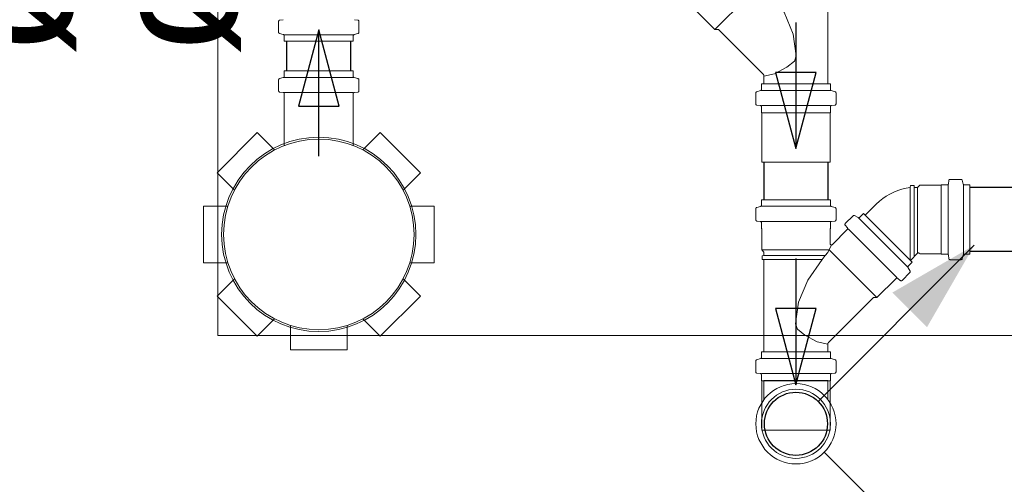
# Model space of a CAD drawing. Header units: millimetres. Extents: x 567 to 934, y -1 to 364.
# Tile 48 of 256: x 613.131 to 614.693, y 45.013 to 45.749. Entities that reach past the tile are written whole.
import ezdxf

# ---------------------------------------------------------------- set-up
doc = ezdxf.new("R2010")
doc.units = ezdxf.units.MM
doc.header["$MEASUREMENT"] = 0
doc.linetypes.add('NULL', pattern=[0])
doc.layers.add('ARQ FINA', color=8, linetype='Continuous')
for name, color, linetype, lineweight in [('CV-Condutos', 14, 'Continuous', 25), ('CV-Indicação coluna', 14, 'Continuous', 13), ('CV-Sentido conduto', 14, 'Continuous', 30), ('Simbolos', 14, 'Continuous', 20), ('Simbolos_int', 14, 'Continuous', 15), ('TQ-Condutos', 14, 'Continuous', 25), ('TQ-Sentido conduto', 14, 'Continuous', 30), ('TQ-Textos conduto', 7, 'Continuous', 9)]:
    doc.layers.add(name, color=color, linetype=linetype, lineweight=lineweight)
doc.styles.add('Arial', font='arial.ttf')

msp = doc.modelspace()

# ---------------------------------------------------------------- hatches: boundary and pattern name
at = {"layer": 'CV-Condutos', "linetype": 'Continuous'}
msp.add_hatch(color=11, dxfattribs=at).paths.add_polyline_path([(614.645, 45.3919), (614.5151, 45.3169), (614.57, 45.262)])

# ---------------------------------------------------------------- linework, layer by layer
at = {"layer": 'ARQ FINA', "lineweight": 5}
for p, q in [((613.4456, 45.249), (613.4456, 47.149)), ((616.5056, 45.249), (613.4456, 45.249))]:
    msp.add_line(p, q, dxfattribs=at)
for start, end in [(90, 270), (270, 90)]:
    msp.add_arc((613.6056, 45.409), 0.154, start, end, dxfattribs=at)
at = {"layer": 'CV-Condutos'}
for p, q in [((614.3115, 45.5233), (614.3115, 45.4638)), ((614.4129, 45.5233), (614.4129, 45.4638)), ((618.2545, 45.4833), (614.6381, 45.4833)), ((618.2545, 45.3819), (614.6381, 45.3819)), ((614.3115, 45.1773), (614.3115, 45.1776)), ((614.4129, 45.1773), (614.4129, 45.1776))]:
    msp.add_line(p, q, dxfattribs=at)
msp.add_lwpolyline([(614.3975, 45.1444), (614.645, 45.3919)], dxfattribs=at)
msp.add_circle((614.3622, 45.109), 0.05, dxfattribs=at)
at = {"layer": 'CV-Indicação coluna'}
msp.add_line((614.6643, 44.8069), (614.4071, 45.0641), dxfattribs=at)
at = {"layer": 'CV-Sentido conduto'}
for p, q in [((614.3945, 45.6656), (614.3298, 45.6656)), ((614.3298, 45.6656), (614.3622, 45.5449)), ((614.3622, 45.5449), (614.3945, 45.6656)), ((614.3945, 45.2916), (614.3298, 45.2916)), ((614.3298, 45.2916), (614.3622, 45.1708)), ((614.3622, 45.1708), (614.3945, 45.2916))]:
    msp.add_line(p, q, dxfattribs=at)
for points in [[(614.3622, 45.7449), (614.3622, 45.5449)], [(614.3622, 45.3708), (614.3622, 45.1708)]]:
    msp.add_lwpolyline(points, dxfattribs=at)
at = {"layer": 'Simbolos'}
for p, q in [((614.2337, 45.7334), (614.3097, 45.8093)), ((614.4129, 45.7937), (614.4129, 45.6473)), ((614.2034, 45.7638), (614.2337, 45.7334)), ((613.542, 45.7291), (613.542, 45.7466)), ((613.5438, 45.7486), (613.5491, 45.7491)), ((613.6674, 45.7486), (613.6621, 45.7491)), ((613.6692, 45.7291), (613.6692, 45.7466)), ((613.5435, 45.7272), (613.5494, 45.7256)), ((613.6677, 45.7272), (613.6618, 45.7256)), ((614.2337, 45.7334), (614.2394, 45.7334)), ((614.2394, 45.7334), (614.3106, 45.6622)), ((613.5509, 45.7149), (613.5509, 45.7236)), ((613.5509, 45.7149), (613.6603, 45.7149)), ((613.6603, 45.7149), (613.6603, 45.7236)), ((613.5509, 45.668), (613.6603, 45.668)), ((613.5509, 45.668), (613.5509, 45.6593)), ((613.6603, 45.668), (613.6603, 45.6593)), ((613.542, 45.6539), (613.542, 45.6363)), ((613.5435, 45.6558), (613.5494, 45.6574)), ((613.6677, 45.6558), (613.6618, 45.6574)), ((613.6692, 45.6539), (613.6692, 45.6363)), ((614.3115, 45.6601), (614.3115, 45.6473)), ((613.5438, 45.6343), (613.5491, 45.6339)), ((613.6674, 45.6343), (613.6621, 45.6339)), ((614.2986, 45.6332), (614.2986, 45.6157)), ((614.3, 45.6351), (614.306, 45.6367)), ((614.3075, 45.6473), (614.4169, 45.6473)), ((614.3075, 45.6473), (614.3075, 45.6386)), ((614.4129, 45.6473), (614.3115, 45.6473)), ((614.4169, 45.6473), (614.4169, 45.6386)), ((614.4243, 45.6351), (614.4183, 45.6367)), ((614.4258, 45.6332), (614.4258, 45.6157)), ((613.5509, 45.6319), (613.5509, 45.5498)), ((613.6603, 45.6319), (613.6603, 45.5498)), ((614.3004, 45.6137), (614.3056, 45.6132)), ((614.3075, 45.6112), (614.3075, 45.6018)), ((614.3075, 45.6018), (614.3079, 45.6014)), ((614.4169, 45.6018), (614.4165, 45.6014)), ((614.4169, 45.6112), (614.4169, 45.6018)), ((614.4239, 45.6137), (614.4187, 45.6132)), ((614.3079, 45.6014), (614.3079, 45.5233)), ((614.4165, 45.6014), (614.4165, 45.5233)), ((613.4444, 45.5066), (613.508, 45.5702)), ((613.508, 45.5702), (613.5355, 45.5428)), ((613.7032, 45.5702), (613.6757, 45.5428)), ((613.7032, 45.5702), (613.7668, 45.5066)), ((613.4444, 45.5066), (613.4719, 45.4791)), ((613.7668, 45.5066), (613.7393, 45.4791)), ((614.6045, 45.4944), (614.604, 45.4892)), ((614.624, 45.4962), (614.6065, 45.4962)), ((614.6259, 45.4948), (614.6275, 45.4888)), ((614.5434, 45.4833), (614.5437, 45.4863)), ((614.5496, 45.4863), (614.5437, 45.4863)), ((614.5498, 45.4833), (614.5496, 45.4863)), ((614.555, 45.4833), (614.5498, 45.4833)), ((614.5586, 45.4869), (614.555, 45.4833)), ((614.5922, 45.4869), (614.5586, 45.4869)), ((614.5926, 45.4873), (614.5922, 45.4869)), ((614.602, 45.4873), (614.5926, 45.4873)), ((614.6381, 45.4873), (614.6294, 45.4873)), ((614.6381, 45.4873), (614.6381, 45.3779)), ((614.3075, 45.4638), (614.4169, 45.4638)), ((614.3075, 45.4638), (614.3075, 45.4551)), ((614.4169, 45.4638), (614.4169, 45.4551)), ((613.4226, 45.454), (613.4615, 45.454)), ((613.4226, 45.364), (613.4226, 45.454)), ((613.7886, 45.454), (613.7497, 45.454)), ((613.7886, 45.454), (613.7886, 45.364)), ((614.2986, 45.4497), (614.2986, 45.4322)), ((614.3, 45.4516), (614.306, 45.4532)), ((614.3075, 45.4536), (614.4169, 45.4536)), ((614.4243, 45.4516), (614.4183, 45.4532)), ((614.4258, 45.4497), (614.4258, 45.4322)), ((614.4896, 45.457), (614.472, 45.4394)), ((614.3004, 45.4302), (614.3056, 45.4297)), ((614.4239, 45.4302), (614.4187, 45.4297)), ((614.4528, 45.4385), (614.4404, 45.4261)), ((614.4553, 45.4388), (614.4606, 45.4357)), ((614.4619, 45.435), (614.5393, 45.3576)), ((614.4691, 45.4422), (614.463, 45.436)), ((614.4691, 45.4422), (614.5465, 45.3648)), ((614.3075, 45.4295), (614.4169, 45.4295)), ((614.3075, 45.4277), (614.3075, 45.4184)), ((614.3075, 45.4184), (614.3079, 45.418)), ((614.3079, 45.418), (614.3079, 45.3844)), ((614.4169, 45.4184), (614.4165, 45.418)), ((614.4165, 45.418), (614.4165, 45.3943)), ((614.4169, 45.4277), (614.4169, 45.4184)), ((614.4436, 45.4166), (614.4199, 45.3929)), ((614.4403, 45.4234), (614.4437, 45.4193)), ((614.4449, 45.4179), (614.5222, 45.3406)), ((614.4145, 45.3844), (614.3079, 45.3844)), ((614.3079, 45.3844), (614.3115, 45.3808)), ((614.4906, 45.3089), (614.4147, 45.3848)), ((614.3115, 45.3756), (614.3085, 45.3753)), ((614.3085, 45.3753), (614.3085, 45.3694)), ((614.3115, 45.3692), (614.3085, 45.3694)), ((614.3115, 45.3808), (614.3115, 45.3756)), ((614.3115, 45.3756), (614.4087, 45.3756)), ((614.3115, 45.3692), (614.4037, 45.3692)), ((614.3115, 45.3692), (614.3115, 45.2228)), ((614.4087, 45.3756), (614.4037, 45.3692)), ((614.5551, 45.3791), (614.5437, 45.3677)), ((614.5586, 45.3783), (614.5579, 45.3791)), ((614.5922, 45.3783), (614.5586, 45.3783)), ((614.5926, 45.3779), (614.5922, 45.3783)), ((614.602, 45.3779), (614.5926, 45.3779)), ((614.6045, 45.3709), (614.604, 45.3761)), ((614.624, 45.369), (614.6065, 45.369)), ((614.6259, 45.3705), (614.6275, 45.3765)), ((614.6381, 45.3779), (614.6294, 45.3779)), ((613.4226, 45.364), (613.4615, 45.364)), ((613.7886, 45.364), (613.7497, 45.364)), ((614.5431, 45.3509), (614.54, 45.3563)), ((614.5465, 45.3648), (614.5403, 45.3587)), ((613.4444, 45.3114), (613.4719, 45.3389)), ((613.7668, 45.3114), (613.7393, 45.3389)), ((614.521, 45.3393), (614.4906, 45.3089)), ((614.5277, 45.336), (614.5237, 45.3394)), ((614.5428, 45.3485), (614.5304, 45.3361)), ((613.508, 45.2478), (613.4444, 45.3114)), ((613.7668, 45.3114), (613.7032, 45.2478)), ((614.4849, 45.3089), (614.4137, 45.2377)), ((614.4906, 45.3089), (614.4849, 45.3089)), ((613.508, 45.2478), (613.5355, 45.2753)), ((613.7032, 45.2478), (613.6757, 45.2753)), ((613.5606, 45.226), (613.5606, 45.2649)), ((613.6506, 45.226), (613.6506, 45.2649)), ((614.4129, 45.2356), (614.4129, 45.2228)), ((613.6506, 45.226), (613.5606, 45.226)), ((614.3, 45.2106), (614.306, 45.2122)), ((614.3075, 45.2228), (614.4169, 45.2228)), ((614.3075, 45.2228), (614.3075, 45.2141)), ((614.3115, 45.2228), (614.4129, 45.2228)), ((614.4169, 45.2228), (614.4169, 45.2141)), ((614.4243, 45.2106), (614.4183, 45.2122)), ((614.2986, 45.2087), (614.2986, 45.1912)), ((614.4258, 45.2087), (614.4258, 45.1912)), ((614.3004, 45.1892), (614.3056, 45.1887)), ((614.3075, 45.1867), (614.3075, 45.1773)), ((614.4169, 45.1867), (614.4169, 45.1773)), ((614.4239, 45.1892), (614.4187, 45.1887)), ((614.3075, 45.1773), (614.3079, 45.1769)), ((614.3079, 45.1769), (614.3079, 45.0988)), ((614.3115, 45.1474), (614.3115, 45.1776)), ((614.4129, 45.1474), (614.4129, 45.1776)), ((614.4169, 45.1773), (614.4165, 45.1769)), ((614.4165, 45.1769), (614.4165, 45.0988))]:
    msp.add_line(p, q, dxfattribs=at)
for points in [[(614.3597, 45.6836), (614.3626, 45.6918), (614.358, 45.726), (614.3435, 45.7611), (614.3206, 45.7937)], [(613.5438, 45.7486), (613.5435, 45.7486), (613.5432, 45.7485), (613.5429, 45.7483), (613.5427, 45.7481), (613.5424, 45.7479), (613.5422, 45.7476), (613.5421, 45.7473), (613.542, 45.747), (613.542, 45.7466)], [(613.6692, 45.7466), (613.6692, 45.747), (613.6691, 45.7473), (613.669, 45.7476), (613.6688, 45.7479), (613.6686, 45.7481), (613.6683, 45.7483), (613.668, 45.7485), (613.6677, 45.7486), (613.6674, 45.7486)], [(613.542, 45.7291), (613.542, 45.7288), (613.5421, 45.7285), (613.5422, 45.7283), (613.5423, 45.728), (613.5425, 45.7278), (613.5427, 45.7276), (613.543, 45.7274), (613.5432, 45.7273), (613.5435, 45.7272)], [(613.6677, 45.7272), (613.668, 45.7273), (613.6683, 45.7274), (613.6685, 45.7276), (613.6687, 45.7278), (613.6689, 45.728), (613.669, 45.7283), (613.6691, 45.7285), (613.6692, 45.7288), (613.6692, 45.7291)], [(613.5509, 45.7236), (613.5509, 45.7239), (613.5508, 45.7242), (613.5507, 45.7245), (613.5506, 45.7247), (613.5504, 45.725), (613.5502, 45.7252), (613.55, 45.7253), (613.5497, 45.7255), (613.5494, 45.7256)], [(613.6618, 45.7256), (613.6615, 45.7255), (613.6613, 45.7253), (613.661, 45.7252), (613.6608, 45.725), (613.6606, 45.7247), (613.6605, 45.7245), (613.6604, 45.7242), (613.6603, 45.7239), (613.6603, 45.7236)], [(614.3115, 45.6598), (614.3284, 45.6633), (614.348, 45.6741), (614.3597, 45.6836)], [(613.5435, 45.6558), (613.5432, 45.6557), (613.543, 45.6556), (613.5427, 45.6554), (613.5425, 45.6552), (613.5423, 45.655), (613.5422, 45.6547), (613.5421, 45.6544), (613.542, 45.6542), (613.542, 45.6539)], [(613.5494, 45.6574), (613.5497, 45.6575), (613.55, 45.6576), (613.5502, 45.6578), (613.5504, 45.658), (613.5506, 45.6582), (613.5507, 45.6585), (613.5508, 45.6588), (613.5509, 45.659), (613.5509, 45.6593)], [(613.6603, 45.6593), (613.6603, 45.659), (613.6604, 45.6588), (613.6605, 45.6585), (613.6606, 45.6582), (613.6608, 45.658), (613.661, 45.6578), (613.6613, 45.6576), (613.6615, 45.6575), (613.6618, 45.6574)], [(613.6692, 45.6539), (613.6692, 45.6542), (613.6691, 45.6544), (613.669, 45.6547), (613.6689, 45.655), (613.6687, 45.6552), (613.6685, 45.6554), (613.6683, 45.6556), (613.668, 45.6557), (613.6677, 45.6558)], [(614.3115, 45.6601), (614.3114, 45.6604), (614.3114, 45.6606), (614.3114, 45.6609), (614.3113, 45.6611), (614.3112, 45.6614), (614.3111, 45.6616), (614.3109, 45.6618), (614.3108, 45.662), (614.3106, 45.6622)], [(613.542, 45.6363), (613.542, 45.636), (613.5421, 45.6357), (613.5422, 45.6354), (613.5424, 45.6351), (613.5427, 45.6349), (613.5429, 45.6347), (613.5432, 45.6345), (613.5435, 45.6344), (613.5438, 45.6344)], [(613.5509, 45.6319), (613.5509, 45.6322), (613.5508, 45.6325), (613.5507, 45.6328), (613.5505, 45.6331), (613.5503, 45.6334), (613.55, 45.6336), (613.5497, 45.6337), (613.5494, 45.6338), (613.5491, 45.6339)], [(613.6621, 45.6339), (613.6618, 45.6338), (613.6615, 45.6337), (613.6612, 45.6336), (613.661, 45.6334), (613.6607, 45.6331), (613.6605, 45.6328), (613.6604, 45.6325), (613.6603, 45.6322), (613.6603, 45.6319)], [(613.6674, 45.6344), (613.6677, 45.6344), (613.668, 45.6345), (613.6683, 45.6347), (613.6686, 45.6349), (613.6688, 45.6351), (613.669, 45.6354), (613.6691, 45.6357), (613.6692, 45.636), (613.6692, 45.6363)], [(614.3, 45.6351), (614.2998, 45.635), (614.2995, 45.6349), (614.2993, 45.6347), (614.2991, 45.6345), (614.2989, 45.6343), (614.2987, 45.634), (614.2986, 45.6338), (614.2986, 45.6335), (614.2986, 45.6332)], [(614.306, 45.6367), (614.3062, 45.6368), (614.3065, 45.6369), (614.3067, 45.6371), (614.3069, 45.6373), (614.3071, 45.6375), (614.3073, 45.6378), (614.3074, 45.6381), (614.3074, 45.6384), (614.3075, 45.6386)], [(614.4169, 45.6386), (614.4169, 45.6384), (614.4169, 45.6381), (614.417, 45.6378), (614.4172, 45.6375), (614.4174, 45.6373), (614.4176, 45.6371), (614.4178, 45.6369), (614.4181, 45.6368), (614.4183, 45.6367)], [(614.4258, 45.6332), (614.4257, 45.6335), (614.4257, 45.6338), (614.4256, 45.634), (614.4254, 45.6343), (614.4252, 45.6345), (614.425, 45.6347), (614.4248, 45.6349), (614.4245, 45.635), (614.4243, 45.6351)], [(614.2986, 45.6157), (614.2986, 45.6153), (614.2987, 45.615), (614.2988, 45.6147), (614.299, 45.6144), (614.2992, 45.6142), (614.2995, 45.614), (614.2997, 45.6138), (614.3001, 45.6137), (614.3004, 45.6137)], [(614.3075, 45.6112), (614.3074, 45.6115), (614.3073, 45.6119), (614.3072, 45.6122), (614.307, 45.6124), (614.3068, 45.6127), (614.3066, 45.6129), (614.3063, 45.613), (614.306, 45.6131), (614.3056, 45.6132)], [(614.4187, 45.6132), (614.4184, 45.6131), (614.418, 45.613), (614.4178, 45.6129), (614.4175, 45.6127), (614.4173, 45.6124), (614.4171, 45.6122), (614.417, 45.6119), (614.4169, 45.6115), (614.4169, 45.6112)], [(614.4239, 45.6137), (614.4243, 45.6137), (614.4246, 45.6138), (614.4249, 45.614), (614.4251, 45.6142), (614.4253, 45.6144), (614.4255, 45.6147), (614.4256, 45.615), (614.4257, 45.6153), (614.4258, 45.6157)], [(614.6065, 45.4962), (614.6061, 45.4962), (614.6058, 45.4961), (614.6055, 45.496), (614.6052, 45.4958), (614.605, 45.4956), (614.6048, 45.4953), (614.6046, 45.495), (614.6045, 45.4947), (614.6045, 45.4944)], [(614.6259, 45.4948), (614.6258, 45.495), (614.6257, 45.4953), (614.6255, 45.4955), (614.6253, 45.4957), (614.6251, 45.4959), (614.6248, 45.496), (614.6246, 45.4961), (614.6243, 45.4962), (614.624, 45.4962)], [(614.5434, 45.4833), (614.5368, 45.4822), (614.5302, 45.4806), (614.5237, 45.4785), (614.5174, 45.476), (614.5113, 45.473), (614.5055, 45.4696), (614.4999, 45.4658), (614.4946, 45.4616), (614.4896, 45.457)], [(614.602, 45.4873), (614.6023, 45.4874), (614.6027, 45.4874), (614.603, 45.4876), (614.6032, 45.4878), (614.6035, 45.488), (614.6037, 45.4882), (614.6038, 45.4885), (614.6039, 45.4888), (614.604, 45.4892)], [(614.6275, 45.4888), (614.6276, 45.4885), (614.6277, 45.4883), (614.6279, 45.488), (614.6281, 45.4878), (614.6283, 45.4877), (614.6286, 45.4875), (614.6289, 45.4874), (614.6292, 45.4874), (614.6294, 45.4873)], [(614.3, 45.4516), (614.2998, 45.4515), (614.2995, 45.4514), (614.2993, 45.4512), (614.2991, 45.451), (614.2989, 45.4508), (614.2987, 45.4505), (614.2986, 45.4502), (614.2986, 45.45), (614.2986, 45.4497)], [(614.306, 45.4532), (614.3062, 45.4533), (614.3065, 45.4534), (614.3067, 45.4536), (614.3069, 45.4538), (614.3071, 45.454), (614.3073, 45.4543), (614.3074, 45.4546), (614.3074, 45.4548), (614.3075, 45.4551)], [(614.4169, 45.4551), (614.4169, 45.4548), (614.4169, 45.4546), (614.417, 45.4543), (614.4172, 45.454), (614.4174, 45.4538), (614.4176, 45.4536), (614.4178, 45.4534), (614.4181, 45.4533), (614.4183, 45.4532)], [(614.4258, 45.4497), (614.4257, 45.45), (614.4257, 45.4502), (614.4256, 45.4505), (614.4254, 45.4508), (614.4252, 45.451), (614.425, 45.4512), (614.4248, 45.4514), (614.4245, 45.4515), (614.4243, 45.4516)], [(614.2986, 45.4322), (614.2986, 45.4318), (614.2987, 45.4315), (614.2988, 45.4312), (614.299, 45.4309), (614.2992, 45.4307), (614.2995, 45.4305), (614.2997, 45.4303), (614.3001, 45.4302), (614.3004, 45.4302)], [(614.4239, 45.4302), (614.4243, 45.4302), (614.4246, 45.4303), (614.4249, 45.4305), (614.4251, 45.4307), (614.4253, 45.4309), (614.4255, 45.4312), (614.4256, 45.4315), (614.4257, 45.4318), (614.4258, 45.4322)], [(614.4553, 45.4388), (614.455, 45.4389), (614.4547, 45.439), (614.4544, 45.439), (614.4541, 45.4391), (614.4538, 45.439), (614.4536, 45.4389), (614.4533, 45.4388), (614.4531, 45.4387), (614.4528, 45.4385)], [(614.4606, 45.4357), (614.4608, 45.4356), (614.4611, 45.4355), (614.4614, 45.4354), (614.4617, 45.4354), (614.462, 45.4355), (614.4623, 45.4356), (614.4625, 45.4357), (614.4628, 45.4358), (614.463, 45.436)], [(614.3075, 45.4277), (614.3074, 45.428), (614.3073, 45.4284), (614.3072, 45.4287), (614.307, 45.4289), (614.3068, 45.4292), (614.3066, 45.4294), (614.3063, 45.4295), (614.306, 45.4297), (614.3056, 45.4297)], [(614.4187, 45.4297), (614.4184, 45.4297), (614.418, 45.4295), (614.4178, 45.4294), (614.4175, 45.4292), (614.4173, 45.4289), (614.4171, 45.4287), (614.417, 45.4284), (614.4169, 45.428), (614.4169, 45.4277)], [(614.4404, 45.4261), (614.4402, 45.4258), (614.4401, 45.4255), (614.4399, 45.4252), (614.4399, 45.4249), (614.4399, 45.4246), (614.4399, 45.4242), (614.44, 45.4239), (614.4401, 45.4236), (614.4403, 45.4234)], [(614.4436, 45.4166), (614.4438, 45.4169), (614.444, 45.4172), (614.4441, 45.4175), (614.4442, 45.4178), (614.4442, 45.4181), (614.4441, 45.4185), (614.444, 45.4188), (614.4439, 45.4191), (614.4437, 45.4193)], [(614.4087, 45.3756), (614.4125, 45.3802), (614.4184, 45.3923)], [(614.4165, 45.3943), (614.4165, 45.3941), (614.4165, 45.3938), (614.4166, 45.3936), (614.4167, 45.3933), (614.4169, 45.3931), (614.417, 45.3929), (614.4172, 45.3927), (614.4175, 45.3926), (614.4177, 45.3925), (614.4179, 45.3924), (614.4182, 45.3924), (614.4185, 45.3923), (614.4187, 45.3924), (614.419, 45.3924), (614.4192, 45.3925), (614.4195, 45.3926), (614.4197, 45.3927), (614.4199, 45.3929)], [(614.3647, 45.2591), (614.3617, 45.2673), (614.3664, 45.3015), (614.3808, 45.3366), (614.4037, 45.3692)], [(614.5579, 45.3791), (614.5577, 45.3793), (614.5573, 45.3795), (614.557, 45.3796), (614.5567, 45.3796), (614.5563, 45.3796), (614.556, 45.3796), (614.5557, 45.3795), (614.5554, 45.3793), (614.5551, 45.3791)], [(614.604, 45.3761), (614.6039, 45.3764), (614.6038, 45.3767), (614.6037, 45.377), (614.6035, 45.3773), (614.6032, 45.3775), (614.603, 45.3777), (614.6027, 45.3778), (614.6023, 45.3779), (614.602, 45.3779)], [(614.6045, 45.3709), (614.6045, 45.3705), (614.6046, 45.3702), (614.6048, 45.3699), (614.605, 45.3697), (614.6052, 45.3695), (614.6055, 45.3693), (614.6058, 45.3691), (614.6061, 45.3691), (614.6065, 45.369)], [(614.624, 45.369), (614.6243, 45.3691), (614.6246, 45.3691), (614.6248, 45.3692), (614.6251, 45.3694), (614.6253, 45.3695), (614.6255, 45.3697), (614.6257, 45.37), (614.6258, 45.3702), (614.6259, 45.3705)], [(614.6294, 45.3779), (614.6292, 45.3779), (614.6289, 45.3778), (614.6286, 45.3777), (614.6283, 45.3776), (614.6281, 45.3774), (614.6279, 45.3772), (614.6277, 45.377), (614.6276, 45.3767), (614.6275, 45.3765)], [(614.5403, 45.3587), (614.5401, 45.3584), (614.54, 45.3582), (614.5399, 45.3579), (614.5398, 45.3577), (614.5398, 45.3574), (614.5398, 45.3571), (614.5398, 45.3568), (614.5399, 45.3565), (614.54, 45.3563)], [(614.5236, 45.3394), (614.5234, 45.3396), (614.5231, 45.3397), (614.5228, 45.3398), (614.5224, 45.3399), (614.5221, 45.3398), (614.5218, 45.3398), (614.5215, 45.3396), (614.5212, 45.3395), (614.5209, 45.3393)], [(614.5428, 45.3485), (614.543, 45.3487), (614.5431, 45.349), (614.5433, 45.3492), (614.5433, 45.3495), (614.5434, 45.3498), (614.5434, 45.3501), (614.5433, 45.3504), (614.5432, 45.3507), (614.5431, 45.3509)], [(614.5277, 45.336), (614.528, 45.3358), (614.5283, 45.3357), (614.5286, 45.3356), (614.5289, 45.3355), (614.5292, 45.3355), (614.5295, 45.3356), (614.5299, 45.3357), (614.5301, 45.3359), (614.5304, 45.3361)], [(614.4129, 45.2353), (614.3959, 45.2388), (614.3763, 45.2496), (614.3647, 45.2591)], [(614.4137, 45.2377), (614.4136, 45.2375), (614.4134, 45.2373), (614.4133, 45.2371), (614.4131, 45.2369), (614.413, 45.2366), (614.413, 45.2364), (614.4129, 45.2361), (614.4129, 45.2359), (614.4129, 45.2356)], [(614.306, 45.2122), (614.3062, 45.2123), (614.3065, 45.2124), (614.3067, 45.2126), (614.3069, 45.2128), (614.3071, 45.213), (614.3073, 45.2133), (614.3074, 45.2136), (614.3074, 45.2138), (614.3075, 45.2141)], [(614.4169, 45.2141), (614.4169, 45.2138), (614.4169, 45.2136), (614.417, 45.2133), (614.4172, 45.213), (614.4174, 45.2128), (614.4176, 45.2126), (614.4178, 45.2124), (614.4181, 45.2123), (614.4183, 45.2122)], [(614.3, 45.2106), (614.2998, 45.2105), (614.2995, 45.2104), (614.2993, 45.2102), (614.2991, 45.21), (614.2989, 45.2098), (614.2987, 45.2095), (614.2986, 45.2092), (614.2986, 45.209), (614.2986, 45.2087)], [(614.4258, 45.2087), (614.4257, 45.209), (614.4257, 45.2092), (614.4256, 45.2095), (614.4254, 45.2098), (614.4252, 45.21), (614.425, 45.2102), (614.4248, 45.2104), (614.4245, 45.2105), (614.4243, 45.2106)], [(614.2986, 45.1912), (614.2986, 45.1908), (614.2987, 45.1905), (614.2988, 45.1902), (614.299, 45.1899), (614.2992, 45.1897), (614.2995, 45.1895), (614.2997, 45.1893), (614.3001, 45.1892), (614.3004, 45.1892)], [(614.3075, 45.1867), (614.3074, 45.187), (614.3073, 45.1873), (614.3072, 45.1876), (614.307, 45.1879), (614.3068, 45.1882), (614.3066, 45.1884), (614.3063, 45.1885), (614.306, 45.1886), (614.3056, 45.1887)], [(614.4187, 45.1887), (614.4184, 45.1886), (614.418, 45.1885), (614.4178, 45.1884), (614.4175, 45.1882), (614.4173, 45.1879), (614.4171, 45.1876), (614.417, 45.1873), (614.4169, 45.187), (614.4169, 45.1867)], [(614.4239, 45.1892), (614.4243, 45.1892), (614.4246, 45.1893), (614.4249, 45.1895), (614.4251, 45.1897), (614.4253, 45.1899), (614.4255, 45.1902), (614.4256, 45.1905), (614.4257, 45.1908), (614.4258, 45.1912)]]:
    msp.add_lwpolyline(points, dxfattribs=at)
for centre, radius in [((613.6056, 45.409), 0.151), ((614.3622, 45.109), 0.0636)]:
    msp.add_circle(centre, radius, dxfattribs=at)
at = {"layer": 'Simbolos_int'}
for p, q in [((613.5509, 45.7252), (613.6603, 45.7252)), ((613.5509, 45.6578), (613.6603, 45.6578)), ((613.5509, 45.6337), (613.6603, 45.6337)), ((614.3075, 45.6371), (614.4169, 45.6371)), ((614.3075, 45.613), (614.4169, 45.613)), ((614.3075, 45.6018), (614.4169, 45.6018)), ((614.3079, 45.5233), (614.4165, 45.5233)), ((614.5434, 45.4833), (614.5434, 45.3679)), ((614.5498, 45.4833), (614.5498, 45.3738)), ((614.555, 45.4833), (614.555, 45.379)), ((614.5926, 45.4873), (614.5926, 45.3779)), ((614.6038, 45.4873), (614.6038, 45.3779)), ((614.6279, 45.4873), (614.6279, 45.3779)), ((614.5437, 45.3677), (614.472, 45.4394)), ((614.3075, 45.2126), (614.4169, 45.2126)), ((614.3075, 45.1885), (614.4169, 45.1885)), ((614.3075, 45.1773), (614.4169, 45.1773)), ((614.4129, 45.1776), (614.3115, 45.1776)), ((614.3079, 45.0988), (614.4165, 45.0988))]:
    msp.add_line(p, q, dxfattribs=at)
msp.add_circle((614.3622, 45.109), 0.0547, dxfattribs=at)
at = {"layer": 'TQ-Condutos'}
for p, q in [((613.5549, 45.668), (613.5549, 45.7149)), ((613.6563, 45.668), (613.6563, 45.7149))]:
    msp.add_line(p, q, dxfattribs=at)
at = {"layer": 'TQ-Sentido conduto'}
for p, q in [((613.6056, 45.7331), (613.5733, 45.6123)), ((613.638, 45.6123), (613.6056, 45.7331)), ((613.5733, 45.6123), (613.638, 45.6123))]:
    msp.add_line(p, q, dxfattribs=at)
msp.add_lwpolyline([(613.6056, 45.5331), (613.6056, 45.7331)], dxfattribs=at)

# ---------------------------------------------------------------- texts
at = {"layer": 'TQ-Textos conduto', "linetype": 'NULL', "char_height": 0.2, "width": 0.962805, "attachment_point": 8, "rotation": 90.0002, "line_spacing_factor": 0.6, "style": 'Arial'}
for insert in [(613.2211, 45.9326), (613.4822, 45.9322)]:
    msp.add_mtext('ø50', dxfattribs=dict(at, insert=insert))

doc.saveas('drawing.dxf')
